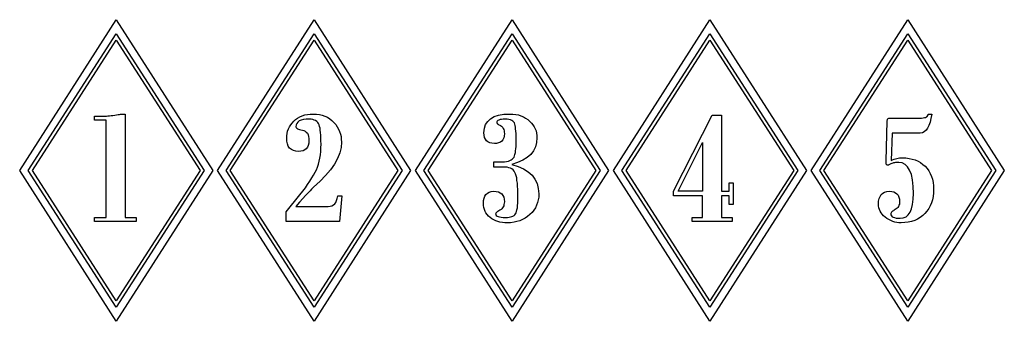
# Model space of a CAD drawing. Extents: x 0 to 17.4, y 0 to 2.6.
# Tile 1 of 2: x 0 to 8.7, y 0 to 2.6. Entities that reach past the tile are written whole.
import ezdxf

# ---------------------------------------------------------------- set-up
doc = ezdxf.new("R2010")
doc.units = 0

msp = doc.modelspace()

# ---------------------------------------------------------------- linework, layer by layer
at = {"color": 0}
for p, q in [((0.021484, 1.324219, 0.5), (0.869141, 2.648438, 0.5)), ((0.869141, 2.648438, 0.5), (1.716797, 1.324219, 0.5)), ((1.759766, 1.324219, 0.5), (2.607422, 2.648438, 0.5)), ((2.607422, 2.648438, 0.5), (3.455078, 1.324219, 0.5)), ((3.498047, 1.324219, 0.5), (4.345703, 2.648438, 0.5)), ((4.345703, 2.648438, 0.5), (5.193359, 1.324219, 0.5)), ((5.236328, 1.324219, 0.5), (6.083984, 2.648438, 0.5)), ((6.083984, 2.648438, 0.5), (6.931641, 1.324219, 0.5)), ((6.974609, 1.324219, 0.5), (7.822266, 2.648438, 0.5)), ((7.822266, 2.648438, 0.5), (8.669922, 1.324219, 0.5)), ((0.095703, 1.324219, 0.5), (0.869141, 2.523438, 0.5)), ((0.869141, 2.523438, 0.5), (1.642578, 1.324219, 0.5)), ((1.833984, 1.324219, 0.5), (2.607422, 2.523438, 0.5)), ((2.607422, 2.523438, 0.5), (3.380859, 1.324219, 0.5)), ((3.572266, 1.324219, 0.5), (4.345703, 2.523438, 0.5)), ((4.345703, 2.523438, 0.5), (5.119141, 1.324219, 0.5)), ((5.310547, 1.324219, 0.5), (6.083984, 2.523438, 0.5)), ((6.083984, 2.523438, 0.5), (6.857422, 1.324219, 0.5)), ((7.048828, 1.324219, 0.5), (7.822266, 2.523438, 0.5)), ((7.822266, 2.523438, 0.5), (8.595703, 1.324219, 0.5)), ((0.132813, 1.324219, 0.5), (0.869141, 2.46875, 0.5)), ((0.869141, 2.46875, 0.5), (1.605469, 1.324219, 0.5)), ((1.871094, 1.324219, 0.5), (2.607422, 2.46875, 0.5)), ((2.607422, 2.46875, 0.5), (3.34375, 1.324219, 0.5)), ((3.609375, 1.324219, 0.5), (4.345703, 2.46875, 0.5)), ((4.345703, 2.46875, 0.5), (5.082031, 1.324219, 0.5)), ((5.347656, 1.324219, 0.5), (6.083984, 2.46875, 0.5)), ((6.083984, 2.46875, 0.5), (6.820313, 1.324219, 0.5)), ((7.085938, 1.324219, 0.5), (7.822266, 2.46875, 0.5)), ((7.822266, 2.46875, 0.5), (8.558594, 1.324219, 0.5)), ((0.873047, 1.814453, 0.5), (0.886719, 1.816406, 0.5)), ((0.886719, 1.816406, 0.5), (0.898438, 1.816406, 0.5)), ((0.898438, 1.816406, 0.5), (0.908203, 1.818359, 0.5)), ((0.908203, 1.818359, 0.5), (0.916016, 1.820313, 0.5)), ((0.916016, 1.820313, 0.5), (0.921875, 1.820313, 0.5)), ((0.921875, 1.820313, 0.5), (0.925781, 1.820313, 0.5)), ((0.925781, 1.820313, 0.5), (0.927734, 1.820313, 0.5)), ((0.927734, 1.820313, 0.5), (0.947266, 1.820313, 0.5)), ((0.947266, 1.820313, 0.5), (0.947266, 0.914063, 0.5)), ((2.525391, 1.8125, 0.5), (2.548828, 1.816406, 0.5)), ((2.548828, 1.816406, 0.5), (2.574219, 1.820313, 0.5)), ((2.574219, 1.820313, 0.5), (2.599609, 1.820313, 0.5)), ((2.599609, 1.820313, 0.5), (2.628906, 1.820313, 0.5)), ((2.628906, 1.820313, 0.5), (2.654297, 1.816406, 0.5)), ((2.654297, 1.816406, 0.5), (2.679688, 1.810547, 0.5)), ((4.226563, 1.810547, 0.5), (4.273438, 1.818359, 0.5)), ((4.273438, 1.818359, 0.5), (4.326172, 1.820313, 0.5)), ((4.326172, 1.820313, 0.5), (4.353516, 1.820313, 0.5)), ((4.353516, 1.820313, 0.5), (4.378906, 1.816406, 0.5)), ((4.378906, 1.816406, 0.5), (4.402344, 1.8125, 0.5)), ((8, 1.8125, 0.5), (8.001953, 1.820313, 0.5)), ((8.001953, 1.820313, 0.5), (8.033203, 1.820313, 0.5)), ((8.033203, 1.820313, 0.5), (8.025391, 1.78125, 0.5)), ((0.679688, 1.765625, 0.5), (0.679688, 1.800781, 0.5)), ((0.679688, 1.800781, 0.5), (0.755859, 1.800781, 0.5)), ((0.78125, 1.765625, 0.5), (0.679688, 1.765625, 0.5)), ((0.755859, 1.800781, 0.5), (0.763672, 1.802734, 0.5)), ((0.763672, 1.802734, 0.5), (0.773438, 1.802734, 0.5)), ((0.773438, 1.802734, 0.5), (0.785156, 1.802734, 0.5)), ((0.78125, 0.914063, 0.5), (0.78125, 1.765625, 0.5)), ((0.785156, 1.802734, 0.5), (0.796875, 1.804688, 0.5)), ((0.796875, 1.804688, 0.5), (0.810547, 1.804688, 0.5)), ((0.810547, 1.804688, 0.5), (0.824219, 1.806641, 0.5)), ((0.824219, 1.806641, 0.5), (0.839844, 1.808594, 0.5)), ((0.839844, 1.808594, 0.5), (0.857422, 1.810547, 0.5)), ((0.857422, 1.810547, 0.5), (0.873047, 1.814453, 0.5)), ((2.402344, 1.724609, 0.5), (2.414063, 1.740234, 0.5)), ((2.414063, 1.740234, 0.5), (2.429688, 1.757813, 0.5)), ((2.429688, 1.757813, 0.5), (2.445313, 1.771484, 0.5)), ((2.445313, 1.771484, 0.5), (2.462891, 1.785156, 0.5)), ((2.455078, 1.738281, 0.5), (2.449219, 1.724609, 0.5)), ((2.464844, 1.75, 0.5), (2.455078, 1.738281, 0.5)), ((2.462891, 1.785156, 0.5), (2.482422, 1.796875, 0.5)), ((2.476563, 1.759766, 0.5), (2.464844, 1.75, 0.5)), ((2.494141, 1.765625, 0.5), (2.476563, 1.759766, 0.5)), ((2.482422, 1.796875, 0.5), (2.501953, 1.804688, 0.5)), ((2.513672, 1.771484, 0.5), (2.494141, 1.765625, 0.5)), ((2.501953, 1.804688, 0.5), (2.525391, 1.8125, 0.5)), ((2.537109, 1.775391, 0.5), (2.513672, 1.771484, 0.5)), ((2.564453, 1.775391, 0.5), (2.537109, 1.775391, 0.5)), ((2.582031, 1.775391, 0.5), (2.564453, 1.775391, 0.5)), ((2.597656, 1.771484, 0.5), (2.582031, 1.775391, 0.5)), ((2.609375, 1.767578, 0.5), (2.597656, 1.771484, 0.5)), ((2.621094, 1.763672, 0.5), (2.609375, 1.767578, 0.5)), ((2.632813, 1.755859, 0.5), (2.621094, 1.763672, 0.5)), ((2.640625, 1.746094, 0.5), (2.632813, 1.755859, 0.5)), ((2.646484, 1.736328, 0.5), (2.640625, 1.746094, 0.5)), ((2.652344, 1.724609, 0.5), (2.646484, 1.736328, 0.5)), ((2.679688, 1.810547, 0.5), (2.703125, 1.802734, 0.5)), ((2.703125, 1.802734, 0.5), (2.724609, 1.792969, 0.5)), ((2.724609, 1.792969, 0.5), (2.746094, 1.779297, 0.5)), ((2.746094, 1.779297, 0.5), (2.763672, 1.763672, 0.5)), ((2.763672, 1.763672, 0.5), (2.78125, 1.746094, 0.5)), ((2.78125, 1.746094, 0.5), (2.796875, 1.728516, 0.5)), ((4.113281, 1.728516, 0.5), (4.132813, 1.755859, 0.5)), ((4.132813, 1.755859, 0.5), (4.15625, 1.779297, 0.5)), ((4.15625, 1.779297, 0.5), (4.189453, 1.798828, 0.5)), ((4.189453, 1.798828, 0.5), (4.226563, 1.810547, 0.5)), ((4.216797, 1.757813, 0.5), (4.212891, 1.751953, 0.5)), ((4.212891, 1.751953, 0.5), (4.212891, 1.746094, 0.5)), ((4.212891, 1.746094, 0.5), (4.212891, 1.742188, 0.5)), ((4.212891, 1.742188, 0.5), (4.214844, 1.740234, 0.5)), ((4.214844, 1.740234, 0.5), (4.216797, 1.736328, 0.5)), ((4.222656, 1.763672, 0.5), (4.216797, 1.757813, 0.5)), ((4.216797, 1.736328, 0.5), (4.220703, 1.732422, 0.5)), ((4.220703, 1.732422, 0.5), (4.224609, 1.730469, 0.5)), ((4.230469, 1.767578, 0.5), (4.222656, 1.763672, 0.5)), ((4.224609, 1.730469, 0.5), (4.230469, 1.726563, 0.5)), ((4.242188, 1.771484, 0.5), (4.230469, 1.767578, 0.5)), ((4.253906, 1.773438, 0.5), (4.242188, 1.771484, 0.5)), ((4.269531, 1.775391, 0.5), (4.253906, 1.773438, 0.5)), ((4.287109, 1.775391, 0.5), (4.269531, 1.775391, 0.5)), ((4.304688, 1.775391, 0.5), (4.287109, 1.775391, 0.5)), ((4.318359, 1.773438, 0.5), (4.304688, 1.775391, 0.5)), ((4.332031, 1.769531, 0.5), (4.318359, 1.773438, 0.5)), ((4.34375, 1.763672, 0.5), (4.332031, 1.769531, 0.5)), ((4.353516, 1.757813, 0.5), (4.34375, 1.763672, 0.5)), ((4.361328, 1.75, 0.5), (4.353516, 1.757813, 0.5)), ((4.367188, 1.742188, 0.5), (4.361328, 1.75, 0.5)), ((4.371094, 1.730469, 0.5), (4.367188, 1.742188, 0.5)), ((4.373047, 1.71875, 0.5), (4.371094, 1.730469, 0.5)), ((4.402344, 1.8125, 0.5), (4.423828, 1.804688, 0.5)), ((4.423828, 1.804688, 0.5), (4.445313, 1.796875, 0.5)), ((4.445313, 1.796875, 0.5), (4.464844, 1.785156, 0.5)), ((4.464844, 1.785156, 0.5), (4.484375, 1.771484, 0.5)), ((4.484375, 1.771484, 0.5), (4.5, 1.757813, 0.5)), ((4.5, 1.757813, 0.5), (4.515625, 1.740234, 0.5)), ((4.515625, 1.740234, 0.5), (4.529297, 1.724609, 0.5)), ((5.763672, 1.142578, 0.5), (6.103516, 1.810547, 0.5)), ((6.103516, 1.810547, 0.5), (6.185547, 1.810547, 0.5)), ((6.185547, 1.810547, 0.5), (6.185547, 1.142578, 0.5)), ((7.630859, 1.410156, 0.5), (7.640625, 1.757813, 0.5)), ((7.640625, 1.763672, 0.5), (7.642578, 1.769531, 0.5)), ((7.640625, 1.757813, 0.5), (7.640625, 1.763672, 0.5)), ((7.642578, 1.769531, 0.5), (7.644531, 1.775391, 0.5)), ((7.644531, 1.775391, 0.5), (7.646484, 1.779297, 0.5)), ((7.646484, 1.779297, 0.5), (7.650391, 1.78125, 0.5)), ((7.650391, 1.78125, 0.5), (7.654297, 1.785156, 0.5)), ((7.654297, 1.785156, 0.5), (7.660156, 1.785156, 0.5)), ((7.660156, 1.785156, 0.5), (7.666016, 1.785156, 0.5)), ((7.666016, 1.785156, 0.5), (7.943359, 1.785156, 0.5)), ((7.943359, 1.785156, 0.5), (7.957031, 1.787109, 0.5)), ((7.957031, 1.787109, 0.5), (7.96875, 1.789063, 0.5)), ((7.96875, 1.789063, 0.5), (7.978516, 1.791016, 0.5)), ((7.978516, 1.791016, 0.5), (7.986328, 1.794922, 0.5)), ((7.986328, 1.794922, 0.5), (7.992188, 1.798828, 0.5)), ((7.992188, 1.798828, 0.5), (7.998047, 1.806641, 0.5)), ((7.998047, 1.806641, 0.5), (8, 1.8125, 0.5)), ((8.017578, 1.748047, 0.5), (8.007813, 1.71875, 0.5)), ((8.025391, 1.78125, 0.5), (8.017578, 1.748047, 0.5)), ((2.367188, 1.630859, 0.5), (2.371094, 1.650391, 0.5)), ((2.371094, 1.650391, 0.5), (2.375, 1.669922, 0.5)), ((2.375, 1.669922, 0.5), (2.382813, 1.689453, 0.5)), ((2.382813, 1.689453, 0.5), (2.390625, 1.707031, 0.5)), ((2.390625, 1.707031, 0.5), (2.402344, 1.724609, 0.5)), ((2.449219, 1.724609, 0.5), (2.447266, 1.708984, 0.5)), ((2.447266, 1.708984, 0.5), (2.449219, 1.703125, 0.5)), ((2.449219, 1.703125, 0.5), (2.451172, 1.699219, 0.5)), ((2.451172, 1.699219, 0.5), (2.455078, 1.695313, 0.5)), ((2.455078, 1.695313, 0.5), (2.462891, 1.691406, 0.5)), ((2.462891, 1.691406, 0.5), (2.470703, 1.6875, 0.5)), ((2.470703, 1.6875, 0.5), (2.480469, 1.683594, 0.5)), ((2.480469, 1.683594, 0.5), (2.492188, 1.681641, 0.5)), ((2.492188, 1.681641, 0.5), (2.505859, 1.679688, 0.5)), ((2.505859, 1.679688, 0.5), (2.517578, 1.675781, 0.5)), ((2.517578, 1.675781, 0.5), (2.529297, 1.669922, 0.5)), ((2.529297, 1.669922, 0.5), (2.539063, 1.662109, 0.5)), ((2.539063, 1.662109, 0.5), (2.548828, 1.652344, 0.5)), ((2.548828, 1.652344, 0.5), (2.554688, 1.638672, 0.5)), ((2.65625, 1.710938, 0.5), (2.652344, 1.724609, 0.5)), ((2.660156, 1.695313, 0.5), (2.65625, 1.710938, 0.5)), ((2.662109, 1.677734, 0.5), (2.660156, 1.695313, 0.5)), ((2.664063, 1.658203, 0.5), (2.662109, 1.677734, 0.5)), ((2.666016, 1.634766, 0.5), (2.664063, 1.658203, 0.5)), ((2.796875, 1.728516, 0.5), (2.810547, 1.708984, 0.5)), ((2.810547, 1.708984, 0.5), (2.822266, 1.6875, 0.5)), ((2.822266, 1.6875, 0.5), (2.830078, 1.666016, 0.5)), ((2.830078, 1.666016, 0.5), (2.837891, 1.644531, 0.5)), ((2.837891, 1.644531, 0.5), (2.84375, 1.623047, 0.5)), ((4.099609, 1.65625, 0.5), (4.103516, 1.695313, 0.5)), ((4.101563, 1.634766, 0.5), (4.099609, 1.65625, 0.5)), ((4.103516, 1.695313, 0.5), (4.113281, 1.728516, 0.5)), ((4.230469, 1.726563, 0.5), (4.238281, 1.722656, 0.5)), ((4.238281, 1.722656, 0.5), (4.246094, 1.71875, 0.5)), ((4.246094, 1.71875, 0.5), (4.253906, 1.712891, 0.5)), ((4.253906, 1.712891, 0.5), (4.259766, 1.708984, 0.5)), ((4.259766, 1.708984, 0.5), (4.265625, 1.701172, 0.5)), ((4.265625, 1.701172, 0.5), (4.269531, 1.693359, 0.5)), ((4.269531, 1.693359, 0.5), (4.273438, 1.683594, 0.5)), ((4.273438, 1.683594, 0.5), (4.277344, 1.673828, 0.5)), ((4.277344, 1.673828, 0.5), (4.277344, 1.660156, 0.5)), ((4.277344, 1.660156, 0.5), (4.279297, 1.648438, 0.5)), ((4.279297, 1.648438, 0.5), (4.277344, 1.626953, 0.5)), ((4.375, 1.705078, 0.5), (4.373047, 1.71875, 0.5)), ((4.376953, 1.689453, 0.5), (4.375, 1.705078, 0.5)), ((4.378906, 1.669922, 0.5), (4.376953, 1.689453, 0.5)), ((4.380859, 1.650391, 0.5), (4.378906, 1.669922, 0.5)), ((4.380859, 1.628906, 0.5), (4.380859, 1.650391, 0.5)), ((4.529297, 1.724609, 0.5), (4.539063, 1.707031, 0.5)), ((4.539063, 1.707031, 0.5), (4.548828, 1.689453, 0.5)), ((4.548828, 1.689453, 0.5), (4.556641, 1.671875, 0.5)), ((4.556641, 1.671875, 0.5), (4.560547, 1.652344, 0.5)), ((4.560547, 1.652344, 0.5), (4.564453, 1.632813, 0.5)), ((7.683594, 1.652344, 0.5), (7.675781, 1.414063, 0.5)), ((7.931641, 1.652344, 0.5), (7.683594, 1.652344, 0.5)), ((7.951172, 1.65625, 0.5), (7.931641, 1.652344, 0.5)), ((7.966797, 1.664063, 0.5), (7.951172, 1.65625, 0.5)), ((7.982422, 1.677734, 0.5), (7.966797, 1.664063, 0.5)), ((7.996094, 1.695313, 0.5), (7.982422, 1.677734, 0.5)), ((8.007813, 1.71875, 0.5), (7.996094, 1.695313, 0.5)), ((2.367188, 1.609375, 0.5), (2.367188, 1.630859, 0.5)), ((2.369141, 1.582031, 0.5), (2.367188, 1.609375, 0.5)), ((2.373047, 1.558594, 0.5), (2.369141, 1.582031, 0.5)), ((2.380859, 1.539063, 0.5), (2.373047, 1.558594, 0.5)), ((2.554688, 1.638672, 0.5), (2.558594, 1.625, 0.5)), ((2.560547, 1.564453, 0.5), (2.556641, 1.544922, 0.5)), ((2.558594, 1.625, 0.5), (2.560547, 1.607422, 0.5)), ((2.560547, 1.607422, 0.5), (2.5625, 1.585938, 0.5)), ((2.5625, 1.585938, 0.5), (2.560547, 1.564453, 0.5)), ((2.667969, 1.611328, 0.5), (2.666016, 1.634766, 0.5)), ((2.667969, 1.585938, 0.5), (2.667969, 1.611328, 0.5)), ((2.669922, 1.556641, 0.5), (2.667969, 1.585938, 0.5)), ((2.84375, 1.623047, 0.5), (2.845703, 1.599609, 0.5)), ((2.847656, 1.574219, 0.5), (2.84375, 1.527344, 0.5)), ((2.845703, 1.599609, 0.5), (2.847656, 1.574219, 0.5)), ((4.105469, 1.615234, 0.5), (4.101563, 1.634766, 0.5)), ((4.113281, 1.599609, 0.5), (4.105469, 1.615234, 0.5)), ((4.123047, 1.585938, 0.5), (4.113281, 1.599609, 0.5)), ((4.134766, 1.576172, 0.5), (4.123047, 1.585938, 0.5)), ((4.150391, 1.568359, 0.5), (4.134766, 1.576172, 0.5)), ((4.169922, 1.564453, 0.5), (4.150391, 1.568359, 0.5)), ((4.191406, 1.5625, 0.5), (4.169922, 1.564453, 0.5)), ((4.210938, 1.5625, 0.5), (4.191406, 1.5625, 0.5)), ((4.228516, 1.568359, 0.5), (4.210938, 1.5625, 0.5)), ((4.244141, 1.574219, 0.5), (4.228516, 1.568359, 0.5)), ((4.255859, 1.583984, 0.5), (4.244141, 1.574219, 0.5)), ((4.265625, 1.595703, 0.5), (4.255859, 1.583984, 0.5)), ((4.273438, 1.611328, 0.5), (4.265625, 1.595703, 0.5)), ((4.277344, 1.626953, 0.5), (4.273438, 1.611328, 0.5)), ((4.382813, 1.605469, 0.5), (4.380859, 1.628906, 0.5)), ((4.382813, 1.580078, 0.5), (4.382813, 1.605469, 0.5)), ((4.382813, 1.556641, 0.5), (4.382813, 1.580078, 0.5)), ((4.560547, 1.570313, 0.5), (4.550781, 1.533203, 0.5)), ((4.564453, 1.613281, 0.5), (4.560547, 1.570313, 0.5)), ((4.564453, 1.632813, 0.5), (4.564453, 1.613281, 0.5)), ((5.806641, 1.142578, 0.5), (6.019531, 1.570313, 0.5)), ((6.019531, 1.570313, 0.5), (6.019531, 1.142578, 0.5)), ((2.392578, 1.521484, 0.5), (2.380859, 1.539063, 0.5)), ((2.408203, 1.509766, 0.5), (2.392578, 1.521484, 0.5)), ((2.425781, 1.5, 0.5), (2.408203, 1.509766, 0.5)), ((2.447266, 1.494141, 0.5), (2.425781, 1.5, 0.5)), ((2.470703, 1.492188, 0.5), (2.447266, 1.494141, 0.5)), ((2.492188, 1.494141, 0.5), (2.470703, 1.492188, 0.5)), ((2.511719, 1.498047, 0.5), (2.492188, 1.494141, 0.5)), ((2.527344, 1.505859, 0.5), (2.511719, 1.498047, 0.5)), ((2.539063, 1.515625, 0.5), (2.527344, 1.505859, 0.5)), ((2.548828, 1.529297, 0.5), (2.539063, 1.515625, 0.5)), ((2.556641, 1.544922, 0.5), (2.548828, 1.529297, 0.5)), ((2.664063, 1.462891, 0.5), (2.666016, 1.492188, 0.5)), ((2.666016, 1.492188, 0.5), (2.667969, 1.523438, 0.5)), ((2.667969, 1.523438, 0.5), (2.669922, 1.556641, 0.5)), ((2.832031, 1.480469, 0.5), (2.8125, 1.431641, 0.5)), ((2.84375, 1.527344, 0.5), (2.832031, 1.480469, 0.5)), ((4.371094, 1.466797, 0.5), (4.375, 1.482422, 0.5)), ((4.375, 1.482422, 0.5), (4.376953, 1.498047, 0.5)), ((4.376953, 1.498047, 0.5), (4.378906, 1.515625, 0.5)), ((4.378906, 1.515625, 0.5), (4.380859, 1.535156, 0.5)), ((4.380859, 1.535156, 0.5), (4.382813, 1.556641, 0.5)), ((4.533203, 1.498047, 0.5), (4.509766, 1.466797, 0.5)), ((4.550781, 1.533203, 0.5), (4.533203, 1.498047, 0.5)), ((2.646484, 1.380859, 0.5), (2.652344, 1.40625, 0.5)), ((2.652344, 1.40625, 0.5), (2.658203, 1.433594, 0.5)), ((2.658203, 1.433594, 0.5), (2.664063, 1.462891, 0.5)), ((2.8125, 1.431641, 0.5), (2.787109, 1.380859, 0.5)), ((4.185547, 1.353516, 0.5), (4.185547, 1.402344, 0.5)), ((4.185547, 1.402344, 0.5), (4.263672, 1.402344, 0.5)), ((4.263672, 1.402344, 0.5), (4.28125, 1.402344, 0.5)), ((4.28125, 1.402344, 0.5), (4.298828, 1.404297, 0.5)), ((4.298828, 1.404297, 0.5), (4.314453, 1.408203, 0.5)), ((4.314453, 1.408203, 0.5), (4.328125, 1.412109, 0.5)), ((4.328125, 1.412109, 0.5), (4.339844, 1.417969, 0.5)), ((4.339844, 1.417969, 0.5), (4.347656, 1.425781, 0.5)), ((4.394531, 1.394531, 0.5), (4.34375, 1.378906, 0.5)), ((4.347656, 1.425781, 0.5), (4.355469, 1.433594, 0.5)), ((4.355469, 1.433594, 0.5), (4.363281, 1.443359, 0.5)), ((4.363281, 1.443359, 0.5), (4.367188, 1.455078, 0.5)), ((4.367188, 1.455078, 0.5), (4.371094, 1.466797, 0.5)), ((4.439453, 1.416016, 0.5), (4.394531, 1.394531, 0.5)), ((4.478516, 1.439453, 0.5), (4.439453, 1.416016, 0.5)), ((4.509766, 1.466797, 0.5), (4.478516, 1.439453, 0.5)), ((7.630859, 1.400391, 0.5), (7.630859, 1.410156, 0.5)), ((7.630859, 1.392578, 0.5), (7.630859, 1.400391, 0.5)), ((7.630859, 1.386719, 0.5), (7.630859, 1.392578, 0.5)), ((7.632813, 1.380859, 0.5), (7.630859, 1.386719, 0.5)), ((7.681641, 1.386719, 0.5), (7.673828, 1.382813, 0.5)), ((7.675781, 1.414063, 0.5), (7.6875, 1.419922, 0.5)), ((7.689453, 1.388672, 0.5), (7.681641, 1.386719, 0.5)), ((7.6875, 1.419922, 0.5), (7.701172, 1.423828, 0.5)), ((7.697266, 1.392578, 0.5), (7.689453, 1.388672, 0.5)), ((7.705078, 1.392578, 0.5), (7.697266, 1.392578, 0.5)), ((7.701172, 1.423828, 0.5), (7.712891, 1.427734, 0.5)), ((7.714844, 1.394531, 0.5), (7.705078, 1.392578, 0.5)), ((7.712891, 1.427734, 0.5), (7.724609, 1.431641, 0.5)), ((7.722656, 1.396484, 0.5), (7.714844, 1.394531, 0.5)), ((7.732422, 1.396484, 0.5), (7.722656, 1.396484, 0.5)), ((7.724609, 1.431641, 0.5), (7.738281, 1.433594, 0.5)), ((7.742188, 1.396484, 0.5), (7.732422, 1.396484, 0.5)), ((7.738281, 1.433594, 0.5), (7.75, 1.435547, 0.5)), ((7.771484, 1.392578, 0.5), (7.742188, 1.396484, 0.5)), ((7.75, 1.435547, 0.5), (7.761719, 1.4375, 0.5)), ((7.761719, 1.4375, 0.5), (7.775391, 1.4375, 0.5)), ((7.798828, 1.378906, 0.5), (7.771484, 1.392578, 0.5)), ((7.775391, 1.4375, 0.5), (7.804688, 1.435547, 0.5)), ((7.804688, 1.435547, 0.5), (7.833984, 1.431641, 0.5)), ((7.833984, 1.431641, 0.5), (7.861328, 1.425781, 0.5)), ((7.861328, 1.425781, 0.5), (7.886719, 1.417969, 0.5)), ((7.886719, 1.417969, 0.5), (7.912109, 1.408203, 0.5)), ((7.912109, 1.408203, 0.5), (7.933594, 1.394531, 0.5)), ((7.933594, 1.394531, 0.5), (7.955078, 1.378906, 0.5)), ((0.869141, 0.001953, 0.5), (0.021484, 1.324219, 0.5)), ((0.869141, 0.125, 0.5), (0.095703, 1.324219, 0.5)), ((0.869141, 0.181641, 0.5), (0.132813, 1.324219, 0.5)), ((1.716797, 1.324219, 0.5), (0.869141, 0.001953, 0.5)), ((1.642578, 1.324219, 0.5), (0.869141, 0.125, 0.5)), ((1.605469, 1.324219, 0.5), (0.869141, 0.181641, 0.5)), ((2.607422, 0.001953, 0.5), (1.759766, 1.324219, 0.5)), ((2.607422, 0.125, 0.5), (1.833984, 1.324219, 0.5)), ((2.607422, 0.181641, 0.5), (1.871094, 1.324219, 0.5)), ((2.603516, 1.285156, 0.5), (2.617188, 1.310547, 0.5)), ((3.455078, 1.324219, 0.5), (2.607422, 0.001953, 0.5)), ((3.380859, 1.324219, 0.5), (2.607422, 0.125, 0.5)), ((3.34375, 1.324219, 0.5), (2.607422, 0.181641, 0.5)), ((2.617188, 1.310547, 0.5), (2.628906, 1.332031, 0.5)), ((2.628906, 1.332031, 0.5), (2.636719, 1.355469, 0.5)), ((2.636719, 1.355469, 0.5), (2.646484, 1.380859, 0.5)), ((2.751953, 1.332031, 0.5), (2.708984, 1.28125, 0.5)), ((2.787109, 1.380859, 0.5), (2.751953, 1.332031, 0.5)), ((4.345703, 0.001953, 0.5), (3.498047, 1.324219, 0.5)), ((4.345703, 0.125, 0.5), (3.572266, 1.324219, 0.5)), ((4.345703, 0.181641, 0.5), (3.609375, 1.324219, 0.5)), ((4.285156, 1.353516, 0.5), (4.185547, 1.353516, 0.5)), ((4.302734, 1.353516, 0.5), (4.285156, 1.353516, 0.5)), ((4.318359, 1.349609, 0.5), (4.302734, 1.353516, 0.5)), ((4.332031, 1.345703, 0.5), (4.318359, 1.349609, 0.5)), ((4.34375, 1.339844, 0.5), (4.332031, 1.345703, 0.5)), ((4.34375, 1.378906, 0.5), (4.398438, 1.361328, 0.5)), ((4.355469, 1.330078, 0.5), (4.34375, 1.339844, 0.5)), ((5.193359, 1.324219, 0.5), (4.345703, 0.001953, 0.5)), ((5.119141, 1.324219, 0.5), (4.345703, 0.125, 0.5)), ((5.082031, 1.324219, 0.5), (4.345703, 0.181641, 0.5)), ((4.365234, 1.320313, 0.5), (4.355469, 1.330078, 0.5)), ((4.371094, 1.308594, 0.5), (4.365234, 1.320313, 0.5)), ((4.376953, 1.294922, 0.5), (4.371094, 1.308594, 0.5)), ((4.398438, 1.361328, 0.5), (4.447266, 1.339844, 0.5)), ((4.447266, 1.339844, 0.5), (4.488281, 1.314453, 0.5)), ((4.488281, 1.314453, 0.5), (4.521484, 1.285156, 0.5)), ((6.083984, 0.001953, 0.5), (5.236328, 1.324219, 0.5)), ((6.083984, 0.125, 0.5), (5.310547, 1.324219, 0.5)), ((6.083984, 0.181641, 0.5), (5.347656, 1.324219, 0.5)), ((6.931641, 1.324219, 0.5), (6.083984, 0.001953, 0.5)), ((6.857422, 1.324219, 0.5), (6.083984, 0.125, 0.5)), ((6.820313, 1.324219, 0.5), (6.083984, 0.181641, 0.5)), ((7.822266, 0.001953, 0.5), (6.974609, 1.324219, 0.5)), ((7.822266, 0.125, 0.5), (7.048828, 1.324219, 0.5)), ((7.822266, 0.181641, 0.5), (7.085938, 1.324219, 0.5)), ((7.634766, 1.376953, 0.5), (7.632813, 1.380859, 0.5)), ((7.636719, 1.373047, 0.5), (7.634766, 1.376953, 0.5)), ((7.638672, 1.371094, 0.5), (7.636719, 1.373047, 0.5)), ((7.640625, 1.371094, 0.5), (7.638672, 1.371094, 0.5)), ((7.642578, 1.371094, 0.5), (7.640625, 1.371094, 0.5)), ((7.644531, 1.371094, 0.5), (7.642578, 1.371094, 0.5)), ((7.648438, 1.373047, 0.5), (7.644531, 1.371094, 0.5)), ((7.652344, 1.373047, 0.5), (7.648438, 1.373047, 0.5)), ((7.65625, 1.375, 0.5), (7.652344, 1.373047, 0.5)), ((7.662109, 1.378906, 0.5), (7.65625, 1.375, 0.5)), ((7.667969, 1.380859, 0.5), (7.662109, 1.378906, 0.5)), ((7.673828, 1.382813, 0.5), (7.667969, 1.380859, 0.5)), ((7.820313, 1.357422, 0.5), (7.798828, 1.378906, 0.5)), ((7.837891, 1.328125, 0.5), (7.820313, 1.357422, 0.5)), ((8.669922, 1.324219, 0.5), (7.822266, 0.001953, 0.5)), ((8.595703, 1.324219, 0.5), (7.822266, 0.125, 0.5)), ((8.558594, 1.324219, 0.5), (7.822266, 0.181641, 0.5)), ((7.853516, 1.289063, 0.5), (7.837891, 1.328125, 0.5)), ((7.955078, 1.378906, 0.5), (7.974609, 1.363281, 0.5)), ((7.974609, 1.363281, 0.5), (7.992188, 1.341797, 0.5)), ((7.992188, 1.341797, 0.5), (8.007813, 1.322266, 0.5)), ((8.007813, 1.322266, 0.5), (8.019531, 1.298828, 0.5)), ((8.019531, 1.298828, 0.5), (8.03125, 1.273438, 0.5)), ((2.550781, 1.203125, 0.5), (2.570313, 1.232422, 0.5)), ((2.570313, 1.232422, 0.5), (2.587891, 1.259766, 0.5)), ((2.587891, 1.259766, 0.5), (2.603516, 1.285156, 0.5)), ((2.660156, 1.230469, 0.5), (2.603516, 1.177734, 0.5)), ((2.708984, 1.28125, 0.5), (2.660156, 1.230469, 0.5)), ((4.382813, 1.279297, 0.5), (4.376953, 1.294922, 0.5)), ((4.386719, 1.259766, 0.5), (4.382813, 1.279297, 0.5)), ((4.388672, 1.238281, 0.5), (4.386719, 1.259766, 0.5)), ((4.392578, 1.214844, 0.5), (4.388672, 1.238281, 0.5)), ((4.394531, 1.1875, 0.5), (4.392578, 1.214844, 0.5)), ((4.521484, 1.285156, 0.5), (4.546875, 1.25, 0.5)), ((4.546875, 1.25, 0.5), (4.566406, 1.210938, 0.5)), ((4.566406, 1.210938, 0.5), (4.576172, 1.167969, 0.5)), ((6.251953, 1.142578, 0.5), (6.251953, 1.216797, 0.5)), ((6.251953, 1.216797, 0.5), (6.287109, 1.216797, 0.5)), ((6.287109, 1.216797, 0.5), (6.287109, 1.025391, 0.5)), ((7.863281, 1.242188, 0.5), (7.853516, 1.289063, 0.5)), ((7.869141, 1.185547, 0.5), (7.863281, 1.242188, 0.5)), ((8.03125, 1.273438, 0.5), (8.039063, 1.248047, 0.5)), ((8.039063, 1.248047, 0.5), (8.044922, 1.220703, 0.5)), ((8.044922, 1.220703, 0.5), (8.048828, 1.191406, 0.5)), ((2.482422, 1.111328, 0.5), (2.507813, 1.144531, 0.5)), ((2.507813, 1.144531, 0.5), (2.53125, 1.173828, 0.5)), ((2.53125, 1.173828, 0.5), (2.550781, 1.203125, 0.5)), ((2.554688, 1.128906, 0.5), (2.533203, 1.105469, 0.5)), ((2.572266, 1.146484, 0.5), (2.554688, 1.128906, 0.5)), ((2.585938, 1.162109, 0.5), (2.572266, 1.146484, 0.5)), ((2.595703, 1.171875, 0.5), (2.585938, 1.162109, 0.5)), ((2.603516, 1.177734, 0.5), (2.595703, 1.171875, 0.5)), ((4.117188, 1.115234, 0.5), (4.130859, 1.126953, 0.5)), ((4.130859, 1.126953, 0.5), (4.146484, 1.134766, 0.5)), ((4.146484, 1.134766, 0.5), (4.164063, 1.140625, 0.5)), ((4.164063, 1.140625, 0.5), (4.185547, 1.142578, 0.5)), ((4.185547, 1.142578, 0.5), (4.207031, 1.140625, 0.5)), ((4.207031, 1.140625, 0.5), (4.226563, 1.136719, 0.5)), ((4.226563, 1.136719, 0.5), (4.242188, 1.128906, 0.5)), ((4.242188, 1.128906, 0.5), (4.255859, 1.119141, 0.5)), ((4.396484, 1.158203, 0.5), (4.394531, 1.1875, 0.5)), ((4.396484, 1.125, 0.5), (4.396484, 1.158203, 0.5)), ((4.396484, 1.091797, 0.5), (4.396484, 1.125, 0.5)), ((4.576172, 1.167969, 0.5), (4.580078, 1.119141, 0.5)), ((5.763672, 1.103516, 0.5), (5.763672, 1.142578, 0.5)), ((6.019531, 1.142578, 0.5), (5.806641, 1.142578, 0.5)), ((6.185547, 1.142578, 0.5), (6.251953, 1.142578, 0.5)), ((7.587891, 1.113281, 0.5), (7.601563, 1.125, 0.5)), ((7.601563, 1.125, 0.5), (7.617188, 1.134766, 0.5)), ((7.617188, 1.134766, 0.5), (7.636719, 1.140625, 0.5)), ((7.636719, 1.140625, 0.5), (7.660156, 1.142578, 0.5)), ((7.660156, 1.142578, 0.5), (7.681641, 1.140625, 0.5)), ((7.681641, 1.140625, 0.5), (7.699219, 1.136719, 0.5)), ((7.699219, 1.136719, 0.5), (7.714844, 1.128906, 0.5)), ((7.714844, 1.128906, 0.5), (7.726563, 1.119141, 0.5)), ((7.871094, 1.123047, 0.5), (7.869141, 1.185547, 0.5)), ((8.048828, 1.128906, 0.5), (8.044922, 1.097656, 0.5)), ((8.048828, 1.191406, 0.5), (8.048828, 1.160156, 0.5)), ((8.048828, 1.160156, 0.5), (8.048828, 1.128906, 0.5)), ((2.361328, 0.962891, 0.5), (2.482422, 1.111328, 0.5)), ((2.480469, 1.046875, 0.5), (2.447266, 1.009766, 0.5)), ((2.507813, 1.078125, 0.5), (2.480469, 1.046875, 0.5)), ((2.533203, 1.105469, 0.5), (2.507813, 1.078125, 0.5)), ((2.789063, 1.033203, 0.5), (2.796875, 1.044922, 0.5)), ((2.796875, 1.044922, 0.5), (2.804688, 1.060547, 0.5)), ((2.804688, 1.060547, 0.5), (2.810547, 1.080078, 0.5)), ((2.810547, 1.080078, 0.5), (2.814453, 1.101563, 0.5)), ((2.814453, 1.101563, 0.5), (2.849609, 1.101563, 0.5)), ((2.849609, 1.101563, 0.5), (2.830078, 0.876953, 0.5)), ((4.095703, 1.060547, 0.5), (4.101563, 1.082031, 0.5)), ((4.095703, 1.035156, 0.5), (4.095703, 1.060547, 0.5)), ((4.101563, 1.082031, 0.5), (4.107422, 1.099609, 0.5)), ((4.107422, 1.099609, 0.5), (4.117188, 1.115234, 0.5)), ((4.255859, 1.119141, 0.5), (4.265625, 1.105469, 0.5)), ((4.265625, 1.105469, 0.5), (4.273438, 1.089844, 0.5)), ((4.273438, 1.089844, 0.5), (4.277344, 1.072266, 0.5)), ((4.277344, 1.039063, 0.5), (4.275391, 1.027344, 0.5)), ((4.277344, 1.072266, 0.5), (4.279297, 1.050781, 0.5)), ((4.279297, 1.050781, 0.5), (4.277344, 1.039063, 0.5)), ((4.394531, 1.017578, 0.5), (4.396484, 1.039063, 0.5)), ((4.396484, 1.064453, 0.5), (4.396484, 1.091797, 0.5)), ((4.396484, 1.039063, 0.5), (4.396484, 1.064453, 0.5)), ((4.570313, 1.042969, 0.5), (4.560547, 1.019531, 0.5)), ((4.576172, 1.066406, 0.5), (4.570313, 1.042969, 0.5)), ((4.580078, 1.091797, 0.5), (4.576172, 1.066406, 0.5)), ((4.580078, 1.119141, 0.5), (4.580078, 1.091797, 0.5)), ((6.019531, 1.103516, 0.5), (5.763672, 1.103516, 0.5)), ((6.019531, 0.914063, 0.5), (6.019531, 1.103516, 0.5)), ((6.251953, 1.103516, 0.5), (6.185547, 1.103516, 0.5)), ((6.185547, 1.103516, 0.5), (6.185547, 0.914063, 0.5)), ((6.251953, 1.025391, 0.5), (6.251953, 1.103516, 0.5)), ((7.564453, 1.056641, 0.5), (7.570313, 1.078125, 0.5)), ((7.564453, 1.029297, 0.5), (7.564453, 1.056641, 0.5)), ((7.570313, 1.078125, 0.5), (7.578125, 1.097656, 0.5)), ((7.578125, 1.097656, 0.5), (7.587891, 1.113281, 0.5)), ((7.726563, 1.119141, 0.5), (7.736328, 1.107422, 0.5)), ((7.736328, 1.107422, 0.5), (7.744141, 1.091797, 0.5)), ((7.744141, 1.091797, 0.5), (7.748047, 1.074219, 0.5)), ((7.748047, 1.074219, 0.5), (7.75, 1.052734, 0.5)), ((7.75, 1.041016, 0.5), (7.748047, 1.029297, 0.5)), ((7.75, 1.052734, 0.5), (7.75, 1.041016, 0.5)), ((7.863281, 1.027344, 0.5), (7.869141, 1.072266, 0.5)), ((7.869141, 1.072266, 0.5), (7.871094, 1.123047, 0.5)), ((8.029297, 1.041016, 0.5), (8.019531, 1.015625, 0.5)), ((8.039063, 1.068359, 0.5), (8.029297, 1.041016, 0.5)), ((8.044922, 1.097656, 0.5), (8.039063, 1.068359, 0.5)), ((2.361328, 0.876953, 0.5), (2.361328, 0.962891, 0.5)), ((2.447266, 1.009766, 0.5), (2.732422, 1.009766, 0.5)), ((2.732422, 1.009766, 0.5), (2.75, 1.011719, 0.5)), ((2.75, 1.011719, 0.5), (2.763672, 1.015625, 0.5)), ((2.763672, 1.015625, 0.5), (2.777344, 1.023438, 0.5)), ((2.777344, 1.023438, 0.5), (2.789063, 1.033203, 0.5)), ((4.095703, 1.017578, 0.5), (4.095703, 1.035156, 0.5)), ((4.097656, 1, 0.5), (4.095703, 1.017578, 0.5)), ((4.103516, 0.982422, 0.5), (4.097656, 1, 0.5)), ((4.109375, 0.966797, 0.5), (4.103516, 0.982422, 0.5)), ((4.117188, 0.953125, 0.5), (4.109375, 0.966797, 0.5)), ((4.128906, 0.939453, 0.5), (4.117188, 0.953125, 0.5)), ((4.207031, 0.955078, 0.5), (4.203125, 0.951172, 0.5)), ((4.210938, 0.957031, 0.5), (4.207031, 0.955078, 0.5)), ((4.216797, 0.962891, 0.5), (4.210938, 0.957031, 0.5)), ((4.222656, 0.966797, 0.5), (4.216797, 0.962891, 0.5)), ((4.230469, 0.970703, 0.5), (4.222656, 0.966797, 0.5)), ((4.240234, 0.976563, 0.5), (4.230469, 0.970703, 0.5)), ((4.25, 0.982422, 0.5), (4.240234, 0.976563, 0.5)), ((4.257813, 0.990234, 0.5), (4.25, 0.982422, 0.5)), ((4.263672, 0.998047, 0.5), (4.257813, 0.990234, 0.5)), ((4.269531, 1.005859, 0.5), (4.263672, 0.998047, 0.5)), ((4.273438, 1.015625, 0.5), (4.269531, 1.005859, 0.5)), ((4.275391, 1.027344, 0.5), (4.273438, 1.015625, 0.5)), ((4.376953, 0.945313, 0.5), (4.380859, 0.955078, 0.5)), ((4.380859, 0.955078, 0.5), (4.384766, 0.966797, 0.5)), ((4.384766, 0.966797, 0.5), (4.388672, 0.980469, 0.5)), ((4.388672, 0.980469, 0.5), (4.392578, 0.998047, 0.5)), ((4.392578, 0.998047, 0.5), (4.394531, 1.017578, 0.5)), ((4.521484, 0.957031, 0.5), (4.501953, 0.939453, 0.5)), ((4.537109, 0.976563, 0.5), (4.521484, 0.957031, 0.5)), ((4.550781, 0.998047, 0.5), (4.537109, 0.976563, 0.5)), ((4.560547, 1.019531, 0.5), (4.550781, 0.998047, 0.5)), ((6.287109, 1.025391, 0.5), (6.251953, 1.025391, 0.5)), ((7.564453, 1.013672, 0.5), (7.564453, 1.029297, 0.5)), ((7.568359, 0.998047, 0.5), (7.564453, 1.013672, 0.5)), ((7.572266, 0.982422, 0.5), (7.568359, 0.998047, 0.5)), ((7.578125, 0.96875, 0.5), (7.572266, 0.982422, 0.5)), ((7.587891, 0.955078, 0.5), (7.578125, 0.96875, 0.5)), ((7.597656, 0.941406, 0.5), (7.587891, 0.955078, 0.5)), ((7.675781, 0.953125, 0.5), (7.673828, 0.949219, 0.5)), ((7.677734, 0.958984, 0.5), (7.675781, 0.953125, 0.5)), ((7.681641, 0.962891, 0.5), (7.677734, 0.958984, 0.5)), ((7.6875, 0.96875, 0.5), (7.681641, 0.962891, 0.5)), ((7.695313, 0.972656, 0.5), (7.6875, 0.96875, 0.5)), ((7.703125, 0.978516, 0.5), (7.695313, 0.972656, 0.5)), ((7.710938, 0.982422, 0.5), (7.703125, 0.978516, 0.5)), ((7.720703, 0.988281, 0.5), (7.710938, 0.982422, 0.5)), ((7.728516, 0.994141, 0.5), (7.720703, 0.988281, 0.5)), ((7.734375, 1.001953, 0.5), (7.728516, 0.994141, 0.5)), ((7.740234, 1.009766, 0.5), (7.734375, 1.001953, 0.5)), ((7.744141, 1.019531, 0.5), (7.740234, 1.009766, 0.5)), ((7.748047, 1.029297, 0.5), (7.744141, 1.019531, 0.5)), ((7.826172, 0.935547, 0.5), (7.841797, 0.960938, 0.5)), ((7.841797, 0.960938, 0.5), (7.855469, 0.990234, 0.5)), ((7.855469, 0.990234, 0.5), (7.863281, 1.027344, 0.5)), ((7.990234, 0.96875, 0.5), (7.972656, 0.949219, 0.5)), ((8.005859, 0.992188, 0.5), (7.990234, 0.96875, 0.5)), ((8.019531, 1.015625, 0.5), (8.005859, 0.992188, 0.5)), ((0.679688, 0.876953, 0.5), (0.679688, 0.914063, 0.5)), ((0.679688, 0.914063, 0.5), (0.78125, 0.914063, 0.5)), ((1.044922, 0.876953, 0.5), (0.679688, 0.876953, 0.5)), ((0.947266, 0.914063, 0.5), (1.044922, 0.914063, 0.5)), ((1.044922, 0.914063, 0.5), (1.044922, 0.876953, 0.5)), ((2.830078, 0.876953, 0.5), (2.361328, 0.876953, 0.5)), ((4.140625, 0.925781, 0.5), (4.128906, 0.939453, 0.5)), ((4.154297, 0.914063, 0.5), (4.140625, 0.925781, 0.5)), ((4.169922, 0.902344, 0.5), (4.154297, 0.914063, 0.5)), ((4.185547, 0.892578, 0.5), (4.169922, 0.902344, 0.5)), ((4.203125, 0.884766, 0.5), (4.185547, 0.892578, 0.5)), ((4.203125, 0.949219, 0.5), (4.201172, 0.947266, 0.5)), ((4.201172, 0.947266, 0.5), (4.203125, 0.939453, 0.5)), ((4.203125, 0.951172, 0.5), (4.203125, 0.949219, 0.5)), ((4.203125, 0.939453, 0.5), (4.207031, 0.931641, 0.5)), ((4.220703, 0.878906, 0.5), (4.203125, 0.884766, 0.5)), ((4.207031, 0.931641, 0.5), (4.214844, 0.925781, 0.5)), ((4.214844, 0.925781, 0.5), (4.224609, 0.921875, 0.5)), ((4.240234, 0.873047, 0.5), (4.220703, 0.878906, 0.5)), ((4.224609, 0.921875, 0.5), (4.236328, 0.917969, 0.5)), ((4.236328, 0.917969, 0.5), (4.251953, 0.916016, 0.5)), ((4.261719, 0.869141, 0.5), (4.240234, 0.873047, 0.5)), ((4.251953, 0.916016, 0.5), (4.269531, 0.914063, 0.5)), ((4.283203, 0.867188, 0.5), (4.261719, 0.869141, 0.5)), ((4.269531, 0.914063, 0.5), (4.291016, 0.914063, 0.5)), ((4.306641, 0.867188, 0.5), (4.283203, 0.867188, 0.5)), ((4.291016, 0.914063, 0.5), (4.306641, 0.914063, 0.5)), ((4.306641, 0.914063, 0.5), (4.320313, 0.916016, 0.5)), ((4.333984, 0.867188, 0.5), (4.306641, 0.867188, 0.5)), ((4.320313, 0.916016, 0.5), (4.332031, 0.917969, 0.5)), ((4.332031, 0.917969, 0.5), (4.34375, 0.921875, 0.5)), ((4.363281, 0.871094, 0.5), (4.333984, 0.867188, 0.5)), ((4.34375, 0.921875, 0.5), (4.353516, 0.925781, 0.5)), ((4.353516, 0.925781, 0.5), (4.363281, 0.931641, 0.5)), ((4.363281, 0.931641, 0.5), (4.371094, 0.9375, 0.5)), ((4.388672, 0.876953, 0.5), (4.363281, 0.871094, 0.5)), ((4.371094, 0.9375, 0.5), (4.376953, 0.945313, 0.5)), ((4.414063, 0.884766, 0.5), (4.388672, 0.876953, 0.5)), ((4.4375, 0.894531, 0.5), (4.414063, 0.884766, 0.5)), ((4.460938, 0.908203, 0.5), (4.4375, 0.894531, 0.5)), ((4.482422, 0.921875, 0.5), (4.460938, 0.908203, 0.5)), ((4.501953, 0.939453, 0.5), (4.482422, 0.921875, 0.5)), ((5.927734, 0.876953, 0.5), (5.927734, 0.914063, 0.5)), ((5.927734, 0.914063, 0.5), (6.019531, 0.914063, 0.5)), ((6.279297, 0.876953, 0.5), (5.927734, 0.876953, 0.5)), ((6.185547, 0.914063, 0.5), (6.279297, 0.914063, 0.5)), ((6.279297, 0.914063, 0.5), (6.279297, 0.876953, 0.5)), ((7.609375, 0.927734, 0.5), (7.597656, 0.941406, 0.5)), ((7.623047, 0.916016, 0.5), (7.609375, 0.927734, 0.5)), ((7.638672, 0.904297, 0.5), (7.623047, 0.916016, 0.5)), ((7.654297, 0.894531, 0.5), (7.638672, 0.904297, 0.5)), ((7.671875, 0.886719, 0.5), (7.654297, 0.894531, 0.5)), ((7.689453, 0.878906, 0.5), (7.671875, 0.886719, 0.5)), ((7.673828, 0.949219, 0.5), (7.673828, 0.943359, 0.5)), ((7.673828, 0.943359, 0.5), (7.673828, 0.935547, 0.5)), ((7.673828, 0.935547, 0.5), (7.677734, 0.927734, 0.5)), ((7.677734, 0.927734, 0.5), (7.683594, 0.919922, 0.5)), ((7.683594, 0.919922, 0.5), (7.693359, 0.916016, 0.5)), ((7.707031, 0.873047, 0.5), (7.689453, 0.878906, 0.5)), ((7.693359, 0.916016, 0.5), (7.705078, 0.912109, 0.5)), ((7.705078, 0.912109, 0.5), (7.71875, 0.908203, 0.5)), ((7.724609, 0.869141, 0.5), (7.707031, 0.873047, 0.5)), ((7.71875, 0.908203, 0.5), (7.736328, 0.90625, 0.5)), ((7.744141, 0.867188, 0.5), (7.724609, 0.869141, 0.5)), ((7.736328, 0.90625, 0.5), (7.755859, 0.90625, 0.5)), ((7.763672, 0.867188, 0.5), (7.744141, 0.867188, 0.5)), ((7.755859, 0.90625, 0.5), (7.78125, 0.910156, 0.5)), ((7.796875, 0.869141, 0.5), (7.763672, 0.867188, 0.5)), ((7.78125, 0.910156, 0.5), (7.806641, 0.919922, 0.5)), ((7.826172, 0.871094, 0.5), (7.796875, 0.869141, 0.5)), ((7.806641, 0.919922, 0.5), (7.826172, 0.935547, 0.5)), ((7.855469, 0.878906, 0.5), (7.826172, 0.871094, 0.5)), ((7.882813, 0.886719, 0.5), (7.855469, 0.878906, 0.5)), ((7.90625, 0.898438, 0.5), (7.882813, 0.886719, 0.5)), ((7.929688, 0.912109, 0.5), (7.90625, 0.898438, 0.5)), ((7.953125, 0.929688, 0.5), (7.929688, 0.912109, 0.5)), ((7.972656, 0.949219, 0.5), (7.953125, 0.929688, 0.5))]:
    msp.add_line(p, q, dxfattribs=at)

doc.saveas('drawing.dxf')
